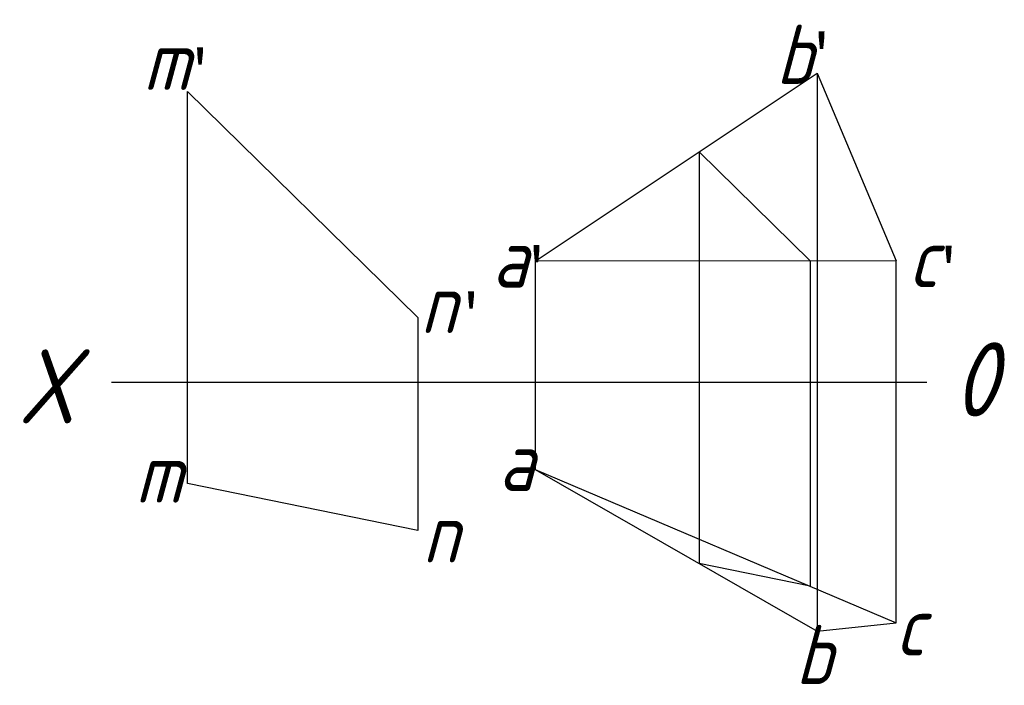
# Model space of a CAD drawing. Header units: millimetres. Extents: x 1633.6 to 1700, y 2516.5 to 2561.5.
import ezdxf

# ---------------------------------------------------------------- set-up
doc = ezdxf.new("R2010")
doc.units = ezdxf.units.MM
doc.layers.get('0').update_dxf_attribs({"color": 5})
doc.layers.add('ST文字', color=7, linetype='Continuous')
doc.layers.add('ST细实线', color=7, linetype='Continuous')
doc.layers.add('粗实线', color=7, linetype='Continuous', lineweight=30)
doc.styles.get("Standard").update_dxf_attribs({"font": 'gbeitc.shx'})

msp = doc.modelspace()

# ---------------------------------------------------------------- linework, layer by layer
for p, q in [((1687.394, 2557.854), (1687.394, 2520.181)), ((1679.429, 2552.546), (1679.429, 2524.749)), ((1686.935, 2545.181), (1686.935, 2523.214))]:
    msp.add_line(p, q)
at = {"layer": 'ST细实线'}
for p, q in [((1644.908, 2530.157), (1644.908, 2556.602)), ((1668.354, 2545.165), (1668.36, 2531.096)), ((1692.737, 2520.752), (1692.737, 2545.186)), ((1660.44, 2541.363), (1660.44, 2526.982)), ((1639.771, 2536.997), (1655.988, 2536.997)), ((1655.988, 2536.997), (1694.793, 2536.997))]:
    msp.add_line(p, q, dxfattribs=at)
at = {"layer": '粗实线'}
for p, q in [((1668.354, 2545.165), (1687.394, 2557.854)), ((1687.394, 2557.854), (1692.737, 2545.186)), ((1644.908, 2556.602), (1660.44, 2541.363)), ((1644.908, 2556.602), (1660.44, 2541.363)), ((1679.429, 2552.546), (1686.935, 2545.181)), ((1692.737, 2545.186), (1668.36, 2545.165)), ((1668.36, 2531.096), (1692.737, 2520.752)), ((1660.44, 2526.982), (1644.908, 2530.157)), ((1686.935, 2523.214), (1679.429, 2524.749))]:
    msp.add_line(p, q, dxfattribs=at)
at = {"layer": '粗实线', "color": 5}
for p, q in [((1668.36, 2531.096), (1687.394, 2520.181)), ((1687.394, 2520.181), (1692.737, 2520.752))]:
    msp.add_line(p, q, dxfattribs=at)

# ---------------------------------------------------------------- texts
at = {"layer": 'ST文字'}
for s, height, p in [('b', 4, (1684.61, 2557.113)), ('m', 4, (1641.892, 2556.705)), ('a', 4, (1665.451, 2543.376)), ('c', 4, (1693.53, 2543.393)), ('n', 4, (1660.614, 2540.294)), ('X', 5, (1633.454, 2534.214)), ('a', 4, (1665.886, 2529.648)), ('m', 4, (1641.363, 2528.853)), ('n', 4, (1660.76, 2524.812)), ('c', 4, (1692.647, 2518.543)), ('b', 4, (1685.928, 2516.602))]:
    msp.add_text(s, height=height, dxfattribs=at).set_placement(p)
at = {"layer": 'ST文字', "insert": (1696.58, 2539.68), "char_height": 5, "width": 6.3883, "attachment_point": 1}
msp.add_mtext('0', dxfattribs=at)
at = {"layer": 'ST细实线', "char_height": 3, "attachment_point": 1}
for insert in [(1686.675, 2560.51), (1644.724, 2559.44), (1667.435, 2546.107), (1695.251, 2546.061), (1663.017, 2542.978)]:
    msp.add_mtext_dynamic_manual_height_columns("{\\fFangSong_GB2312|b0|i0|c134|p49;'}", width=8.28986, gutter_width=12.5, heights=[0], dxfattribs=dict(at, insert=insert))

doc.saveas('drawing.dxf')
